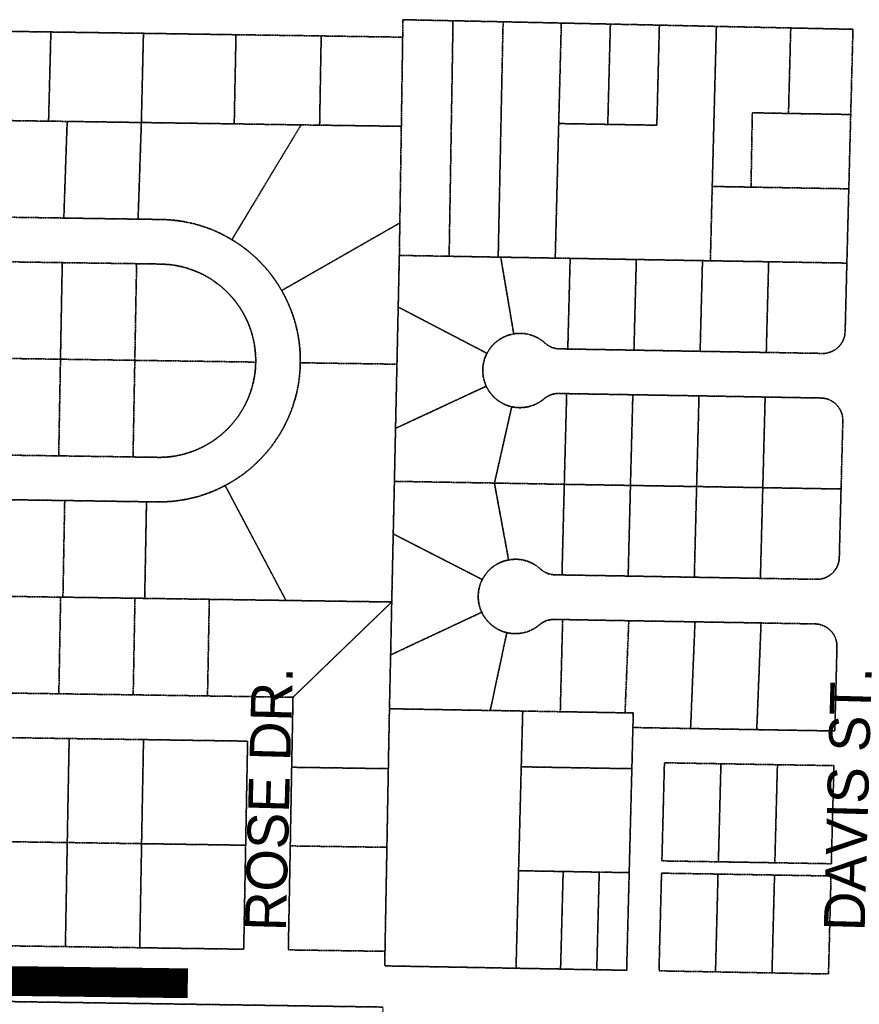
# Model space of a CAD drawing. Header units: feet. Extents: x 0 to 1411532, y 4 to 648360.
# Tile 29 of 69: x 1387050 to 1388180, y 443958 to 445283. Entities that reach past the tile are written whole.
import ezdxf
from ezdxf.enums import TextEntityAlignment as Align

# ---------------------------------------------------------------- set-up
doc = ezdxf.new("R2010")
doc.units = ezdxf.units.FT
doc.header["$MEASUREMENT"] = 0
doc.linetypes.add('DASHED2', pattern=[0.375, 0.25, -0.125])
doc.layers.add('MOT-PHASE 2', color=5, linetype='Continuous')
doc.layers.add('vanwert_121013_d_joined', color=247, linetype='DASHED2')
doc.styles.add('Slanted-Normal', font='font31.shx', dxfattribs={"height": 0.14})

msp = doc.modelspace()

# ---------------------------------------------------------------- linework, layer by layer
at = {"layer": 'MOT-PHASE 2', "color": 2, "const_width": 40}
msp.add_lwpolyline([(1384904, 444016.5), (1387276.3, 443986.3)], dxfattribs=at)
at = {"layer": 'vanwert_121013_d_joined'}
for points in [[(1387002.8, 444377.2), (1387102.8, 444375.7), (1387202.8, 444374.3), (1387302.8, 444372.8), (1387417.8, 444371.1), (1387416, 444276.9), (1387414.1, 444171.1), (1387411.5, 444031.2), (1387541.5, 444029.3), (1387541.2, 444009.7), (1387660.1, 444007.6), (1387717.8, 444006.5), (1387775.6, 444005.5), (1387777.7, 444005.4), (1387826.4, 444004.5), (1387833.3, 444004.4), (1387866.6, 444003.8), (1387870, 444135.2), (1387873.6, 444275), (1387875, 444330.3), (1387883, 444330.2), (1387952.6, 444329), (1388041.6, 444327.5), (1388146.6, 444325.7), (1388146.6, 444325.7), (1388149.5, 444439), (1388149.5, 444440), (1388149.5, 444441), (1388149.4, 444442), (1388149.3, 444443.1), (1388149.2, 444444.1), (1388149, 444445.1), (1388148.8, 444446.1), (1388148.6, 444447.1), (1388148.3, 444448.1), (1388148, 444449.1), (1388147.7, 444450.1), (1388147.3, 444451), (1388146.9, 444452), (1388146.4, 444452.9), (1388146, 444453.8), (1388145.5, 444454.7), (1388145, 444455.6), (1388144.4, 444456.5), (1388143.8, 444457.3), (1388143.2, 444458.2), (1388142.5, 444459), (1388141.9, 444459.7), (1388141.2, 444460.5), (1388140.4, 444461.2), (1388139.7, 444461.9), (1388138.9, 444462.6), (1388138.1, 444463.3), (1388137.3, 444463.9), (1388136.5, 444464.5), (1388135.6, 444465), (1388134.7, 444465.6), (1388133.8, 444466.1), (1388132.9, 444466.6), (1388132, 444467), (1388131, 444467.4), (1388130.1, 444467.8), (1388129.1, 444468.2), (1388128.1, 444468.5), (1388127.1, 444468.7), (1388126.1, 444469), (1388125.1, 444469.2), (1388124.1, 444469.4), (1388123.1, 444469.5), (1388122.1, 444469.6), (1388121, 444469.7), (1388120, 444469.7), (1388047.4, 444471), (1387958.5, 444472.5), (1387869.5, 444474), (1387780.5, 444475.6), (1387769.3, 444475.8), (1387768.3, 444475.8), (1387767.2, 444475.7), (1387766.2, 444475.6), (1387765.2, 444475.5), (1387764.2, 444475.4), (1387763.1, 444475.2), (1387762.1, 444475), (1387761.1, 444474.8), (1387760.1, 444474.5), (1387759.2, 444474.2), (1387758.2, 444473.8), (1387757.2, 444473.4), (1387756.3, 444473), (1387755.3, 444472.6), (1387754.4, 444472.1), (1387753.5, 444471.6), (1387752.7, 444471), (1387751.8, 444470.5), (1387751, 444469.9), (1387750.1, 444469.3), (1387749.3, 444468.6), (1387748, 444467.5), (1387746.6, 444466.4), (1387745.2, 444465.4), (1387743.8, 444464.5), (1387742.3, 444463.6), (1387740.8, 444462.7), (1387739.2, 444461.9), (1387737.7, 444461.2), (1387736.1, 444460.5), (1387734.4, 444459.8), (1387732.8, 444459.2), (1387731.1, 444458.7), (1387729.5, 444458.3), (1387727.8, 444457.9), (1387726.1, 444457.5), (1387724.4, 444457.2), (1387722.7, 444457), (1387720.9, 444456.8), (1387719.2, 444456.7), (1387717.5, 444456.7), (1387715.7, 444456.7), (1387714, 444456.7), (1387712.2, 444456.9), (1387710.5, 444457.1), (1387708.8, 444457.3), (1387707.1, 444457.6), (1387705.4, 444458), (1387703.7, 444458.4), (1387702.1, 444458.9), (1387700.4, 444459.5), (1387698.8, 444460.1), (1387697.2, 444460.7), (1387695.6, 444461.4), (1387694.1, 444462.2), (1387692.5, 444463), (1387691, 444463.9), (1387689.6, 444464.8), (1387688.1, 444465.8), (1387686.7, 444466.8), (1387685.4, 444467.9), (1387684.1, 444469), (1387682.8, 444470.1), (1387681.5, 444471.3), (1387680.3, 444472.6), (1387679.2, 444473.9), (1387678.1, 444475.2), (1387677, 444476.6), (1387676, 444478), (1387675, 444479.4), (1387674.1, 444480.9), (1387673.2, 444482.4), (1387672.4, 444483.9), (1387671.6, 444485.4), (1387671, 444487), (1387670.3, 444488.5), (1387669.7, 444490.1), (1387669.7, 444490.2), (1387669.2, 444491.7), (1387668.8, 444493.1), (1387668.7, 444493.3), (1387668.3, 444495), (1387667.9, 444496.6), (1387667.6, 444498.3), (1387667.4, 444499.9), (1387667.2, 444501.6), (1387667, 444503.3), (1387666.9, 444505), (1387666.9, 444506.7), (1387666.9, 444508.4), (1387667, 444510.1), (1387667.2, 444511.7), (1387667.4, 444513.4), (1387667.6, 444515.1), (1387667.9, 444516.7), (1387668.3, 444518.4), (1387668.7, 444520), (1387669.2, 444521.6), (1387669.7, 444523.2), (1387670.3, 444524.8), (1387671, 444526.4), (1387671.7, 444527.9), (1387672.4, 444529.4), (1387673.2, 444530.9), (1387674.1, 444532.4), (1387674.9, 444533.8), (1387675.9, 444535.2), (1387676.9, 444536.6), (1387677.9, 444538), (1387679, 444539.3), (1387680.1, 444540.5), (1387681.3, 444541.8), (1387682.5, 444542.9), (1387683.8, 444544.1), (1387685, 444545.2), (1387686.4, 444546.2), (1387687.7, 444547.3), (1387689.1, 444548.2), (1387690.5, 444549.1), (1387692, 444550), (1387693.5, 444550.8), (1387695, 444551.6), (1387696.5, 444552.3), (1387698.1, 444553), (1387699.7, 444553.6), (1387701.3, 444554.1), (1387702.9, 444554.6), (1387704.5, 444555.1), (1387706.2, 444555.5), (1387707.8, 444555.8), (1387709.5, 444556.1), (1387711.2, 444556.3), (1387712.9, 444556.5), (1387714.6, 444556.6), (1387716.3, 444556.7), (1387718, 444556.6), (1387719.7, 444556.6), (1387721.4, 444556.5), (1387723.1, 444556.3), (1387724.8, 444556), (1387726.5, 444555.7), (1387728.2, 444555.4), (1387729.8, 444555), (1387731.5, 444554.5), (1387733.1, 444554), (1387734.7, 444553.4), (1387736.3, 444552.7), (1387737.9, 444552.1), (1387739.4, 444551.3), (1387740.9, 444550.5), (1387742.4, 444549.7), (1387743.9, 444548.8), (1387745.3, 444547.8), (1387746.7, 444546.8), (1387748, 444545.8), (1387749.3, 444544.7), (1387750.6, 444543.6), (1387751.4, 444542.9), (1387752.2, 444542.2), (1387753, 444541.6), (1387753.9, 444541), (1387754.7, 444540.4), (1387755.6, 444539.9), (1387756.5, 444539.4), (1387757.4, 444538.9), (1387758.3, 444538.5), (1387759.3, 444538.1), (1387759.9, 444537.8), (1387760.2, 444537.7), (1387760.5, 444537.6), (1387761.2, 444537.3), (1387762.2, 444537), (1387763.2, 444536.7), (1387764.2, 444536.5), (1387765.2, 444536.3), (1387766.2, 444536.1), (1387767.2, 444536), (1387768.3, 444535.9), (1387769.3, 444535.8), (1387770.3, 444535.7), (1387779.6, 444535.6), (1387868.6, 444534.1), (1387957.6, 444532.5), (1388046.5, 444531), (1388122.1, 444529.7), (1388123.1, 444529.7), (1388124.2, 444529.7), (1388125.2, 444529.8), (1388126.2, 444529.9), (1388127.3, 444530.1), (1388128.3, 444530.2), (1388129.3, 444530.5), (1388130.3, 444530.7), (1388131.3, 444531), (1388132.3, 444531.3), (1388133.3, 444531.7), (1388134.3, 444532.1), (1388135.2, 444532.5), (1388136.2, 444532.9), (1388137.1, 444533.4), (1388138, 444533.9), (1388138.9, 444534.5), (1388139.7, 444535.1), (1388140.6, 444535.7), (1388141.4, 444536.3), (1388142.2, 444537), (1388143, 444537.7), (1388143.7, 444538.4), (1388144.5, 444539.1), (1388145.2, 444539.9), (1388145.8, 444540.7), (1388146.5, 444541.5), (1388147.1, 444542.4), (1388147.7, 444543.2), (1388148.2, 444544.1), (1388148.8, 444545), (1388149.3, 444545.9), (1388149.7, 444546.9), (1388150.1, 444547.8), (1388150.5, 444548.8), (1388150.9, 444549.7), (1388151.2, 444550.7), (1388151.5, 444551.7), (1388151.8, 444552.7), (1388152, 444553.8), (1388152.2, 444554.8), (1388152.3, 444555.8), (1388152.5, 444556.8), (1388152.5, 444557.9), (1388152.6, 444558.9), (1388155, 444651.2), (1388157.4, 444742.9), (1388157.4, 444743.9), (1388157.3, 444744.9), (1388157.3, 444746), (1388157.2, 444747), (1388157, 444748), (1388156.9, 444749), (1388156.7, 444750), (1388156.4, 444751), (1388156.2, 444752), (1388155.9, 444753), (1388155.5, 444754), (1388155.2, 444754.9), (1388154.7, 444755.9), (1388154.3, 444756.8), (1388153.8, 444757.7), (1388153.3, 444758.6), (1388152.8, 444759.5), (1388152.3, 444760.4), (1388151.7, 444761.2), (1388151, 444762.1), (1388150.4, 444762.9), (1388149.7, 444763.6), (1388149, 444764.4), (1388148.3, 444765.1), (1388147.6, 444765.8), (1388146.8, 444766.5), (1388146, 444767.2), (1388145.2, 444767.8), (1388144.3, 444768.4), (1388143.5, 444769), (1388142.6, 444769.5), (1388141.7, 444770), (1388140.8, 444770.5), (1388139.8, 444770.9), (1388138.9, 444771.3), (1388137.9, 444771.7), (1388137, 444772.1), (1388136, 444772.4), (1388135, 444772.7), (1388134, 444772.9), (1388133, 444773.1), (1388132, 444773.3), (1388131, 444773.4), (1388129.9, 444773.5), (1388128.9, 444773.6), (1388127.9, 444773.6), (1388052.9, 444774.9), (1387963.9, 444776.5), (1387874.9, 444778), (1387785.9, 444779.5), (1387775.4, 444779.7), (1387774.4, 444779.7), (1387773.4, 444779.7), (1387772.3, 444779.6), (1387771.3, 444779.5), (1387770.3, 444779.3), (1387769.3, 444779.2), (1387768.3, 444778.9), (1387767.3, 444778.7), (1387766.3, 444778.4), (1387765.3, 444778.1), (1387764.3, 444777.8), (1387763.3, 444777.4), (1387762.4, 444777), (1387761.5, 444776.5), (1387760.6, 444776), (1387759.7, 444775.5), (1387758.8, 444775), (1387757.9, 444774.4), (1387757.1, 444773.8), (1387756.3, 444773.2), (1387755.5, 444772.5), (1387754.1, 444771.4), (1387752.8, 444770.4), (1387751.4, 444769.4), (1387749.9, 444768.4), (1387748.5, 444767.5), (1387747, 444766.7), (1387745.4, 444765.9), (1387743.9, 444765.2), (1387742.3, 444764.5), (1387740.7, 444763.8), (1387739.1, 444763.3), (1387737.5, 444762.7), (1387737.3, 444762.7), (1387735.8, 444762.3), (1387734.1, 444761.8), (1387732.5, 444761.5), (1387730.8, 444761.2), (1387729.1, 444761), (1387727.4, 444760.8), (1387725.6, 444760.7), (1387723.9, 444760.6), (1387722.2, 444760.6), (1387720.5, 444760.7), (1387718.8, 444760.8), (1387717.1, 444761), (1387715.4, 444761.2), (1387713.7, 444761.5), (1387712, 444761.8), (1387710.3, 444762.2), (1387708.7, 444762.7), (1387707.1, 444763.2), (1387705.5, 444763.8), (1387703.9, 444764.4), (1387702.4, 444765.1), (1387700.9, 444765.8), (1387699.4, 444766.6), (1387697.9, 444767.4), (1387696.4, 444768.3), (1387695, 444769.2), (1387693.6, 444770.2), (1387692.3, 444771.2), (1387691, 444772.2), (1387689.7, 444773.3), (1387688.4, 444774.5), (1387687.2, 444775.7), (1387686.1, 444776.9), (1387685, 444778.2), (1387683.9, 444779.5), (1387682.9, 444780.8), (1387681.9, 444782.2), (1387680.9, 444783.6), (1387680.1, 444785), (1387679.2, 444786.5), (1387678.4, 444788), (1387677.7, 444789.5), (1387677, 444791.1), (1387676.4, 444792.6), (1387675.8, 444794.2), (1387675.3, 444795.8), (1387674.8, 444797.5), (1387674.4, 444799.1), (1387674, 444800.8), (1387673.7, 444802.4), (1387673.5, 444804.1), (1387673.3, 444805.8), (1387673.1, 444807.5), (1387673.1, 444809.2), (1387673, 444810.9), (1387673.1, 444812.6), (1387673.2, 444814.3), (1387673.3, 444816), (1387673.5, 444817.7), (1387673.8, 444819.3), (1387674.1, 444821), (1387674.5, 444822.6), (1387674.9, 444824.3), (1387675.4, 444825.9), (1387676, 444827.5), (1387676.6, 444829.1), (1387677.2, 444830.7), (1387677.9, 444832.2), (1387678.7, 444833.7), (1387679.5, 444835.2), (1387680.4, 444836.7), (1387681.3, 444838.1), (1387682.3, 444839.5), (1387683.3, 444840.9), (1387684.3, 444842.3), (1387685.4, 444843.6), (1387686.6, 444844.8), (1387687.8, 444846), (1387689, 444847.2), (1387690.3, 444848.4), (1387691.6, 444849.5), (1387692.9, 444850.5), (1387694.3, 444851.5), (1387695.7, 444852.5), (1387697.2, 444853.4), (1387698.7, 444854.2), (1387700.2, 444855.1), (1387701.7, 444855.8), (1387703.2, 444856.5), (1387704.8, 444857.2), (1387706.4, 444857.8), (1387708, 444858.3), (1387709.7, 444858.8), (1387711.3, 444859.2), (1387713, 444859.6), (1387714.7, 444859.9), (1387716.4, 444860.2), (1387718.1, 444860.4), (1387719.9, 444860.5), (1387721.6, 444860.6), (1387723.4, 444860.6), (1387725.1, 444860.6), (1387726.9, 444860.5), (1387728.6, 444860.3), (1387730.3, 444860.1), (1387732, 444859.8), (1387733.8, 444859.4), (1387735.5, 444859), (1387737.1, 444858.6), (1387738.8, 444858), (1387740.5, 444857.5), (1387742.1, 444856.8), (1387743.7, 444856.1), (1387745.3, 444855.4), (1387746.8, 444854.6), (1387748.3, 444853.7), (1387749.8, 444852.8), (1387751.3, 444851.9), (1387752.7, 444850.8), (1387754.1, 444849.8), (1387755.4, 444848.7), (1387756.7, 444847.5), (1387757.5, 444846.8), (1387758.3, 444846.2), (1387759.1, 444845.6), (1387760, 444845), (1387760.8, 444844.4), (1387761.7, 444843.8), (1387762.6, 444843.3), (1387763.5, 444842.9), (1387764.5, 444842.4), (1387765.4, 444842), (1387766.4, 444841.6), (1387767.3, 444841.3), (1387768.3, 444841), (1387769.3, 444840.7), (1387770.3, 444840.4), (1387771.3, 444840.2), (1387772.3, 444840), (1387773.4, 444839.9), (1387774.4, 444839.8), (1387775.4, 444839.7), (1387776.5, 444839.7), (1387787.4, 444839.5), (1387876.4, 444838), (1387965.4, 444836.4), (1388054.4, 444834.9), (1388130, 444833.6), (1388131, 444833.6), (1388132, 444833.7), (1388133.1, 444833.7), (1388134.1, 444833.8), (1388135.1, 444834), (1388136.2, 444834.2), (1388137.2, 444834.4), (1388138.2, 444834.6), (1388139.2, 444834.9), (1388140.2, 444835.2), (1388141.2, 444835.6), (1388142.1, 444836), (1388143.1, 444836.4), (1388144, 444836.8), (1388144.9, 444837.3), (1388145.8, 444837.9), (1388146.7, 444838.4), (1388147.6, 444839), (1388148.4, 444839.6), (1388149.3, 444840.2), (1388150.1, 444840.9), (1388150.8, 444841.6), (1388151.6, 444842.3), (1388152.3, 444843.1), (1388153, 444843.8), (1388153.7, 444844.6), (1388154.3, 444845.4), (1388155, 444846.3), (1388155.5, 444847.1), (1388156.1, 444848), (1388156.6, 444848.9), (1388157.1, 444849.8), (1388157.6, 444850.8), (1388158, 444851.7), (1388158.4, 444852.7), (1388158.8, 444853.7), (1388159.1, 444854.6), (1388159.4, 444855.6), (1388159.6, 444856.7), (1388159.9, 444857.7), (1388160.1, 444858.7), (1388160.2, 444859.7), (1388160.3, 444860.8), (1388160.4, 444861.8), (1388160.5, 444862.8), (1388162.8, 444955.1), (1388165.4, 445055), (1388168, 445155), (1388171, 445269.6), (1388087.3, 445271.4), (1387987.3, 445273.5), (1387910.6, 445275.2), (1387844.7, 445276.6), (1387778.7, 445278), (1387700.4, 445279.7), (1387633, 445281.1), (1387565.6, 445282.5), (1387565.3, 445259), (1387465.7, 445260.5), (1387455.7, 445260.7), (1387341.1, 445262.3), (1387216.6, 445264.2), (1387092.1, 445266), (1386967.6, 445267.8)], [(1387009.5, 445017.2), (1387109.5, 445015.7), (1387209.4, 445014.2), (1387240.5, 445013.8), (1387246.7, 445013.6), (1387253, 445013.2), (1387259.2, 445012.6), (1387265.4, 445011.8), (1387271.6, 445010.8), (1387277.7, 445009.5), (1387283.8, 445008.1), (1387289.9, 445006.5), (1387295.8, 445004.7), (1387301.8, 445002.7), (1387307.6, 445000.5), (1387313.4, 444998.1), (1387319.1, 444995.5), (1387324.7, 444992.7), (1387330.2, 444989.7), (1387335.6, 444986.6), (1387341.1, 444983.2), (1387346.5, 444979.6), (1387351.7, 444975.8), (1387356.8, 444971.8), (1387361.7, 444967.7), (1387366.6, 444963.4), (1387371.2, 444959), (1387375.7, 444954.3), (1387380.1, 444949.6), (1387384.3, 444944.7), (1387388.3, 444939.6), (1387392.1, 444934.4), (1387395.8, 444929.1), (1387399.3, 444923.7), (1387402.6, 444918.2), (1387405.6, 444912.6), (1387408.5, 444906.9), (1387411.2, 444901.2), (1387413.7, 444895.4), (1387416, 444889.4), (1387418.1, 444883.4), (1387420, 444877.4), (1387421.6, 444871.3), (1387423.1, 444865.1), (1387424.4, 444858.9), (1387425.5, 444852.6), (1387426.3, 444846.3), (1387427, 444840), (1387427.4, 444833.7), (1387427.6, 444827.4), (1387427.6, 444821), (1387427.4, 444814.4), (1387427, 444807.7), (1387426.3, 444801.1), (1387425.4, 444794.5), (1387424.2, 444787.9), (1387422.9, 444781.4), (1387421.3, 444774.9), (1387419.4, 444768.5), (1387417.4, 444762.2), (1387415.1, 444755.9), (1387412.6, 444749.7), (1387409.9, 444743.7), (1387407, 444737.7), (1387403.9, 444731.8), (1387400.6, 444726), (1387397.1, 444720.5), (1387393.5, 444715.2), (1387389.8, 444709.9), (1387385.8, 444704.8), (1387381.7, 444699.9), (1387377.4, 444695.1), (1387372.9, 444690.4), (1387368.3, 444685.9), (1387363.6, 444681.5), (1387358.7, 444677.3), (1387353.6, 444673.3), (1387348.4, 444669.4), (1387343.1, 444665.8), (1387337.7, 444662.3), (1387332.1, 444659), (1387326.5, 444655.9), (1387320.8, 444653), (1387315.1, 444650.3), (1387309.2, 444647.8), (1387303.3, 444645.5), (1387297.3, 444643.4), (1387291.3, 444641.5), (1387285.2, 444639.8), (1387279, 444638.4), (1387272.8, 444637.1), (1387266.5, 444636), (1387260.2, 444635.2), (1387253.9, 444634.5), (1387247.6, 444634.1), (1387241.2, 444633.8), (1387234.9, 444633.8), (1387220.7, 444634), (1387110.7, 444635.7), (1387000.7, 444637.3)], [(1387002.6, 444697.2), (1387102.6, 444695.8), (1387202.6, 444694.3), (1387235.8, 444693.8), (1387240.3, 444693.8), (1387244.8, 444694), (1387249.4, 444694.3), (1387253.9, 444694.8), (1387258.4, 444695.5), (1387262.8, 444696.3), (1387267.3, 444697.2), (1387271.7, 444698.3), (1387276, 444699.6), (1387280.3, 444701), (1387284.6, 444702.6), (1387288.8, 444704.3), (1387292.9, 444706.1), (1387297, 444708.1), (1387301, 444710.3), (1387304.9, 444712.6), (1387308.8, 444715), (1387312.5, 444717.5), (1387316.2, 444720.2), (1387319.8, 444723), (1387323.2, 444725.9), (1387326.6, 444729), (1387329.8, 444732.1), (1387333, 444735.4), (1387336, 444738.8), (1387338.9, 444742.3), (1387341.7, 444745.9), (1387344.4, 444749.5), (1387346.9, 444753.3), (1387349.3, 444757.2), (1387351.5, 444761.1), (1387353.7, 444765.1), (1387355.6, 444769.2), (1387357.5, 444773.3), (1387359.2, 444777.6), (1387360.7, 444781.8), (1387362.1, 444786.1), (1387363.3, 444790.5), (1387364.4, 444794.9), (1387365.3, 444799.4), (1387366.1, 444803.8), (1387366.7, 444808.3), (1387367.2, 444812.8), (1387367.5, 444817.4), (1387367.6, 444821.9), (1387367.6, 444826.4), (1387367.5, 444831), (1387367.1, 444835.5), (1387366.6, 444840), (1387366, 444844.5), (1387365.2, 444849), (1387364.2, 444853.4), (1387363.1, 444857.8), (1387361.9, 444862.2), (1387360.5, 444866.5), (1387358.9, 444870.7), (1387357.2, 444874.9), (1387355.3, 444879.1), (1387353.3, 444883.1), (1387351.2, 444887.1), (1387348.9, 444891.1), (1387346.5, 444894.9), (1387343.9, 444898.7), (1387341.3, 444902.3), (1387338.5, 444905.9), (1387335.5, 444909.4), (1387332.5, 444912.7), (1387329.3, 444916), (1387326.1, 444919.1), (1387322.7, 444922.2), (1387319.2, 444925.1), (1387315.6, 444927.8), (1387311.9, 444930.5), (1387308.2, 444933), (1387304.3, 444935.4), (1387300.4, 444937.7), (1387296.4, 444939.8), (1387292.3, 444941.8), (1387288.1, 444943.6), (1387283.9, 444945.3), (1387279.6, 444946.8), (1387275.3, 444948.2), (1387271, 444949.5), (1387266.6, 444950.6), (1387262.1, 444951.5), (1387257.6, 444952.3), (1387253.1, 444952.9), (1387248.6, 444953.3), (1387244.1, 444953.6), (1387239.6, 444953.8), (1387207.4, 444954.3), (1387107.4, 444955.7), (1387007.4, 444957.2)], [(1387011.6, 444037), (1387111.6, 444035.6), (1387211.6, 444034.1), (1387351.5, 444032.1), (1387354.1, 444172), (1387356.7, 444312), (1387216.7, 444314.1), (1387116.7, 444315.5), (1387016.7, 444317)], [(1384903.5, 443993), (1387538.4, 443954.3), (1387538.4, 443949.8), (1387537.2, 443829.5), (1387536.7, 443779.5), (1387536.2, 443729.5), (1387536.2, 443729.5), (1387524.5, 443174), (1387523.3, 443124.5), (1387520.9, 443013.5), (1387517.4, 442849.4), (1387516.3, 442799.9), (1387509.9, 442358.5)], [(1387538.4, 443954.3), (1384903.5, 443993)]]:
    msp.add_lwpolyline(points, dxfattribs=at)
for points in [[(1387627.8, 444964.3), (1387560.8, 444965.4), (1387561.5, 445009.1), (1387563.5, 445139.1), (1387564.6, 445212.5), (1387565.3, 445259), (1387565.6, 445282.5), (1387633, 445281.1), (1387631.9, 445211.3), (1387627.8, 444964.3)], [(1387627.8, 444964.3), (1387631.9, 445211.3), (1387633, 445281.1), (1387700.4, 445279.7), (1387698.9, 445210.1), (1387693.8, 444963.1), (1387627.8, 444964.3)], [(1387778.7, 445278), (1387776.9, 445208.8), (1387775.2, 445142.8), (1387770.5, 444961.8), (1387697.2, 444963.1), (1387693.8, 444963.1), (1387698.9, 445210.1), (1387700.4, 445279.7), (1387778.7, 445278)], [(1387778.7, 445278), (1387844.7, 445276.6), (1387841.2, 445141.7), (1387775.2, 445142.8), (1387776.9, 445208.8), (1387778.7, 445278)], [(1386967.6, 445267.8), (1387092.1, 445266), (1387089, 445146), (1387014.1, 445147.1), (1386964.1, 445147.9), (1386967.6, 445267.8)], [(1387092.1, 445266), (1387216.6, 445264.2), (1387213.8, 445144.2), (1387114, 445145.7), (1387089, 445146), (1387092.1, 445266)], [(1387216.6, 445264.2), (1387341.1, 445262.3), (1387338.7, 445142.4), (1387213.8, 445144.2), (1387216.6, 445264.2)], [(1387775.2, 445142.8), (1387841.2, 445141.7), (1387907.2, 445140.6), (1387910.6, 445275.2), (1387987.3, 445273.5), (1387981.7, 445058.2), (1387979.2, 444958.2), (1387968.6, 444958.4), (1387879.6, 444959.9), (1387790.6, 444961.5), (1387770.5, 444961.8), (1387775.2, 445142.8)], [(1387844.7, 445276.6), (1387910.6, 445275.2), (1387907.2, 445140.6), (1387841.2, 445141.7), (1387844.7, 445276.6)], [(1388084.3, 445156.4), (1388035.6, 445157.3), (1388033.9, 445057.3), (1387981.7, 445058.2), (1387987.3, 445273.5), (1388087.3, 445271.4), (1388084.3, 445156.4)], [(1388087.3, 445271.4), (1388171, 445269.6), (1388168, 445155), (1388084.3, 445156.4), (1388087.3, 445271.4)], [(1387341.1, 445262.3), (1387455.7, 445260.7), (1387453.6, 445140.7), (1387428.6, 445141), (1387338.7, 445142.4), (1387341.1, 445262.3)], [(1387455.7, 445260.7), (1387465.7, 445260.5), (1387565.3, 445259), (1387564.6, 445212.5), (1387563.5, 445139.1), (1387463.6, 445140.5), (1387453.6, 445140.7), (1387455.7, 445260.7)], [(1387114, 445145.7), (1387109.5, 445015.7), (1387009.5, 445017.2), (1387014.1, 445147.1), (1387089, 445146), (1387114, 445145.7)], [(1387114, 445145.7), (1387213.8, 445144.2), (1387209.4, 445014.2), (1387109.5, 445015.7), (1387114, 445145.7)], [(1388033.9, 445057.3), (1388035.6, 445157.3), (1388084.3, 445156.4), (1388168, 445155), (1388165.4, 445055), (1388033.9, 445057.3)], [(1387428.6, 445141), (1387335.6, 444986.6), (1387330.2, 444989.7), (1387324.7, 444992.7), (1387319.1, 444995.5), (1387313.4, 444998.1), (1387307.6, 445000.5), (1387301.8, 445002.7), (1387295.8, 445004.7), (1387289.9, 445006.5), (1387283.8, 445008.1), (1387277.7, 445009.5), (1387271.6, 445010.8), (1387265.4, 445011.8), (1387259.2, 445012.6), (1387253, 445013.2), (1387246.7, 445013.6), (1387240.5, 445013.8), (1387209.4, 445014.2), (1387213.8, 445144.2), (1387338.7, 445142.4), (1387428.6, 445141)], [(1387561.5, 445009.1), (1387402.6, 444918.2), (1387399.3, 444923.7), (1387395.8, 444929.1), (1387392.1, 444934.4), (1387388.3, 444939.6), (1387384.3, 444944.7), (1387380.1, 444949.6), (1387375.7, 444954.3), (1387371.2, 444959), (1387366.6, 444963.4), (1387361.7, 444967.7), (1387356.8, 444971.8), (1387351.7, 444975.8), (1387346.5, 444979.6), (1387341.1, 444983.2), (1387335.6, 444986.6), (1387428.6, 445141), (1387453.6, 445140.7), (1387463.6, 445140.5), (1387563.5, 445139.1), (1387561.5, 445009.1)], [(1387981.7, 445058.2), (1388033.9, 445057.3), (1388165.4, 445055), (1388162.8, 444955.1), (1388057.6, 444956.9), (1387979.2, 444958.2), (1387981.7, 445058.2)], [(1387561.5, 445009.1), (1387560.8, 444965.4), (1387559.3, 444896), (1387557.6, 444819.1), (1387427.6, 444821), (1387427.6, 444827.4), (1387427.4, 444833.7), (1387427, 444840), (1387426.3, 444846.3), (1387425.5, 444852.6), (1387424.4, 444858.9), (1387423.1, 444865.1), (1387421.6, 444871.3), (1387420, 444877.4), (1387418.1, 444883.4), (1387416, 444889.4), (1387413.7, 444895.4), (1387411.2, 444901.2), (1387408.5, 444906.9), (1387405.6, 444912.6), (1387402.6, 444918.2), (1387561.5, 445009.1)], [(1387678.7, 444833.7), (1387559.3, 444896), (1387560.8, 444965.4), (1387627.8, 444964.3), (1387693.8, 444963.1), (1387697.2, 444963.1), (1387714.7, 444859.9), (1387713, 444859.6), (1387711.3, 444859.2), (1387709.7, 444858.8), (1387708, 444858.3), (1387706.4, 444857.8), (1387704.8, 444857.2), (1387703.2, 444856.5), (1387701.7, 444855.8), (1387700.2, 444855.1), (1387698.7, 444854.2), (1387697.2, 444853.4), (1387695.7, 444852.5), (1387694.3, 444851.5), (1387692.9, 444850.5), (1387691.6, 444849.5), (1387690.3, 444848.4), (1387689, 444847.2), (1387687.8, 444846), (1387686.6, 444844.8), (1387685.4, 444843.6), (1387684.3, 444842.3), (1387683.3, 444840.9), (1387682.3, 444839.5), (1387681.3, 444838.1), (1387680.4, 444836.7), (1387679.5, 444835.2), (1387678.7, 444833.7)], [(1387787.4, 444839.5), (1387776.5, 444839.7), (1387775.4, 444839.7), (1387774.4, 444839.8), (1387773.4, 444839.9), (1387772.3, 444840), (1387771.3, 444840.2), (1387770.3, 444840.4), (1387769.3, 444840.7), (1387768.3, 444841), (1387767.3, 444841.3), (1387766.4, 444841.6), (1387765.4, 444842), (1387764.5, 444842.4), (1387763.5, 444842.9), (1387762.6, 444843.3), (1387761.7, 444843.8), (1387760.8, 444844.4), (1387760, 444845), (1387759.1, 444845.6), (1387758.3, 444846.2), (1387757.5, 444846.8), (1387756.7, 444847.5), (1387755.4, 444848.7), (1387754.1, 444849.8), (1387752.7, 444850.8), (1387751.3, 444851.9), (1387749.8, 444852.8), (1387748.3, 444853.7), (1387746.8, 444854.6), (1387745.3, 444855.4), (1387743.7, 444856.1), (1387742.1, 444856.8), (1387740.5, 444857.5), (1387738.8, 444858), (1387737.1, 444858.6), (1387735.5, 444859), (1387733.8, 444859.4), (1387732, 444859.8), (1387730.3, 444860.1), (1387728.6, 444860.3), (1387726.9, 444860.5), (1387725.1, 444860.6), (1387723.4, 444860.6), (1387721.6, 444860.6), (1387719.9, 444860.5), (1387718.1, 444860.4), (1387716.4, 444860.2), (1387714.7, 444859.9), (1387697.2, 444963.1), (1387770.5, 444961.8), (1387790.6, 444961.5), (1387787.4, 444839.5)], [(1387787.4, 444839.5), (1387790.6, 444961.5), (1387879.6, 444959.9), (1387876.4, 444838), (1387787.4, 444839.5)], [(1387876.4, 444838), (1387879.6, 444959.9), (1387968.6, 444958.4), (1387965.4, 444836.4), (1387876.4, 444838)], [(1387005, 444827.2), (1387007.4, 444957.2), (1387107.4, 444955.7), (1387105, 444825.8), (1387005, 444827.2)], [(1387105, 444825.8), (1387107.4, 444955.7), (1387207.4, 444954.3), (1387205, 444824.3), (1387105, 444825.8)], [(1387205, 444824.3), (1387207.4, 444954.3), (1387239.6, 444953.8), (1387244.1, 444953.6), (1387248.6, 444953.3), (1387253.1, 444952.9), (1387257.6, 444952.3), (1387262.1, 444951.5), (1387266.6, 444950.6), (1387271, 444949.5), (1387275.3, 444948.2), (1387279.6, 444946.8), (1387283.9, 444945.3), (1387288.1, 444943.6), (1387292.3, 444941.8), (1387296.4, 444939.8), (1387300.4, 444937.7), (1387304.3, 444935.4), (1387308.2, 444933), (1387311.9, 444930.5), (1387315.6, 444927.8), (1387319.2, 444925.1), (1387322.7, 444922.2), (1387326.1, 444919.1), (1387329.3, 444916), (1387332.5, 444912.7), (1387335.5, 444909.4), (1387338.5, 444905.9), (1387341.3, 444902.3), (1387343.9, 444898.7), (1387346.5, 444894.9), (1387348.9, 444891.1), (1387351.2, 444887.1), (1387353.3, 444883.1), (1387355.3, 444879.1), (1387357.2, 444874.9), (1387358.9, 444870.7), (1387360.5, 444866.5), (1387361.9, 444862.2), (1387363.1, 444857.8), (1387364.2, 444853.4), (1387365.2, 444849), (1387366, 444844.5), (1387366.6, 444840), (1387367.1, 444835.5), (1387367.5, 444831), (1387367.6, 444826.4), (1387367.6, 444821.9), (1387205, 444824.3)], [(1387965.4, 444836.4), (1387968.6, 444958.4), (1387979.2, 444958.2), (1388057.6, 444956.9), (1388054.4, 444834.9), (1387965.4, 444836.4)], [(1388054.4, 444834.9), (1388057.6, 444956.9), (1388162.8, 444955.1), (1388160.5, 444862.8), (1388160.4, 444861.8), (1388160.3, 444860.8), (1388160.2, 444859.7), (1388160.1, 444858.7), (1388159.9, 444857.7), (1388159.6, 444856.7), (1388159.4, 444855.6), (1388159.1, 444854.6), (1388158.8, 444853.7), (1388158.4, 444852.7), (1388158, 444851.7), (1388157.6, 444850.8), (1388157.1, 444849.8), (1388156.6, 444848.9), (1388156.1, 444848), (1388155.5, 444847.1), (1388155, 444846.3), (1388154.3, 444845.4), (1388153.7, 444844.6), (1388153, 444843.8), (1388152.3, 444843.1), (1388151.6, 444842.3), (1388150.8, 444841.6), (1388150.1, 444840.9), (1388149.3, 444840.2), (1388148.4, 444839.6), (1388147.6, 444839), (1388146.7, 444838.4), (1388145.8, 444837.9), (1388144.9, 444837.3), (1388144, 444836.8), (1388143.1, 444836.4), (1388142.1, 444836), (1388141.2, 444835.6), (1388140.2, 444835.2), (1388139.2, 444834.9), (1388138.2, 444834.6), (1388137.2, 444834.4), (1388136.2, 444834.2), (1388135.1, 444834), (1388134.1, 444833.8), (1388133.1, 444833.7), (1388132, 444833.7), (1388131, 444833.6), (1388130, 444833.6), (1388054.4, 444834.9)], [(1387677.7, 444789.5), (1387555.7, 444732.8), (1387557.6, 444819.1), (1387559.3, 444896), (1387678.7, 444833.7), (1387677.9, 444832.2), (1387677.2, 444830.7), (1387676.6, 444829.1), (1387676, 444827.5), (1387675.4, 444825.9), (1387674.9, 444824.3), (1387674.5, 444822.6), (1387674.1, 444821), (1387673.8, 444819.3), (1387673.5, 444817.7), (1387673.3, 444816), (1387673.2, 444814.3), (1387673.1, 444812.6), (1387673, 444810.9), (1387673.1, 444809.2), (1387673.1, 444807.5), (1387673.3, 444805.8), (1387673.5, 444804.1), (1387673.7, 444802.4), (1387674, 444800.8), (1387674.4, 444799.1), (1387674.8, 444797.5), (1387675.3, 444795.8), (1387675.8, 444794.2), (1387676.4, 444792.6), (1387677, 444791.1), (1387677.7, 444789.5)], [(1387005, 444827.2), (1387105, 444825.8), (1387102.6, 444695.8), (1387002.6, 444697.2), (1387005, 444827.2)], [(1387105, 444825.8), (1387205, 444824.3), (1387202.6, 444694.3), (1387102.6, 444695.8), (1387105, 444825.8)], [(1387205, 444824.3), (1387367.6, 444821.9), (1387367.5, 444817.4), (1387367.2, 444812.8), (1387366.7, 444808.3), (1387366.1, 444803.8), (1387365.3, 444799.4), (1387364.4, 444794.9), (1387363.3, 444790.5), (1387362.1, 444786.1), (1387360.7, 444781.8), (1387359.2, 444777.6), (1387357.5, 444773.3), (1387355.6, 444769.2), (1387353.7, 444765.1), (1387351.5, 444761.1), (1387349.3, 444757.2), (1387346.9, 444753.3), (1387344.4, 444749.5), (1387341.7, 444745.9), (1387338.9, 444742.3), (1387336, 444738.8), (1387333, 444735.4), (1387329.8, 444732.1), (1387326.6, 444729), (1387323.2, 444725.9), (1387319.8, 444723), (1387316.2, 444720.2), (1387312.5, 444717.5), (1387308.8, 444715), (1387304.9, 444712.6), (1387301, 444710.3), (1387297, 444708.1), (1387292.9, 444706.1), (1387288.8, 444704.3), (1387284.6, 444702.6), (1387280.3, 444701), (1387276, 444699.6), (1387271.7, 444698.3), (1387267.3, 444697.2), (1387262.8, 444696.3), (1387258.4, 444695.5), (1387253.9, 444694.8), (1387249.4, 444694.3), (1387244.8, 444694), (1387240.3, 444693.8), (1387235.8, 444693.8), (1387202.6, 444694.3), (1387205, 444824.3)], [(1387427.6, 444821), (1387557.6, 444819.1), (1387555.7, 444732.8), (1387554.2, 444661.5), (1387553.6, 444634.1), (1387552.6, 444590.8), (1387550.6, 444499.2), (1387408.3, 444501.3), (1387326.5, 444655.9), (1387332.1, 444659), (1387337.7, 444662.3), (1387343.1, 444665.8), (1387348.4, 444669.4), (1387353.6, 444673.3), (1387358.7, 444677.3), (1387363.6, 444681.5), (1387368.3, 444685.9), (1387372.9, 444690.4), (1387377.4, 444695.1), (1387381.7, 444699.9), (1387385.8, 444704.8), (1387389.8, 444709.9), (1387393.5, 444715.2), (1387397.1, 444720.5), (1387400.6, 444726), (1387403.9, 444731.8), (1387407, 444737.7), (1387409.9, 444743.7), (1387412.6, 444749.7), (1387415.1, 444755.9), (1387417.4, 444762.2), (1387419.4, 444768.5), (1387421.3, 444774.9), (1387422.9, 444781.4), (1387424.2, 444787.9), (1387425.4, 444794.5), (1387426.3, 444801.1), (1387427, 444807.7), (1387427.4, 444814.4), (1387427.6, 444821)], [(1387712, 444761.8), (1387688.7, 444659.2), (1387554.2, 444661.5), (1387555.7, 444732.8), (1387677.7, 444789.5), (1387678.4, 444788), (1387679.2, 444786.5), (1387680.1, 444785), (1387680.9, 444783.6), (1387681.9, 444782.2), (1387682.9, 444780.8), (1387683.9, 444779.5), (1387685, 444778.2), (1387686.1, 444776.9), (1387687.2, 444775.7), (1387688.4, 444774.5), (1387689.7, 444773.3), (1387691, 444772.2), (1387692.3, 444771.2), (1387693.6, 444770.2), (1387695, 444769.2), (1387696.4, 444768.3), (1387697.9, 444767.4), (1387699.4, 444766.6), (1387700.9, 444765.8), (1387702.4, 444765.1), (1387703.9, 444764.4), (1387705.5, 444763.8), (1387707.1, 444763.2), (1387708.7, 444762.7), (1387710.3, 444762.2), (1387712, 444761.8)], [(1387775.4, 444779.7), (1387785.9, 444779.5), (1387782.7, 444657.5), (1387688.7, 444659.2), (1387712, 444761.8), (1387713.7, 444761.5), (1387715.4, 444761.2), (1387717.1, 444761), (1387718.8, 444760.8), (1387720.5, 444760.7), (1387722.2, 444760.6), (1387723.9, 444760.6), (1387725.6, 444760.7), (1387727.4, 444760.8), (1387729.1, 444761), (1387730.8, 444761.2), (1387732.5, 444761.5), (1387734.1, 444761.8), (1387735.8, 444762.3), (1387737.3, 444762.7), (1387737.5, 444762.7), (1387739.1, 444763.3), (1387740.7, 444763.8), (1387742.3, 444764.5), (1387743.9, 444765.2), (1387745.4, 444765.9), (1387747, 444766.7), (1387748.5, 444767.5), (1387749.9, 444768.4), (1387751.4, 444769.4), (1387752.8, 444770.4), (1387754.1, 444771.4), (1387755.5, 444772.5), (1387756.3, 444773.2), (1387757.1, 444773.8), (1387757.9, 444774.4), (1387758.8, 444775), (1387759.7, 444775.5), (1387760.6, 444776), (1387761.5, 444776.5), (1387762.4, 444777), (1387763.3, 444777.4), (1387764.3, 444777.8), (1387765.3, 444778.1), (1387766.3, 444778.4), (1387767.3, 444778.7), (1387768.3, 444778.9), (1387769.3, 444779.2), (1387770.3, 444779.3), (1387771.3, 444779.5), (1387772.3, 444779.6), (1387773.4, 444779.7), (1387774.4, 444779.7), (1387775.4, 444779.7)], [(1387785.9, 444779.5), (1387874.9, 444778), (1387871.7, 444656), (1387782.7, 444657.5), (1387785.9, 444779.5)], [(1387963.9, 444776.5), (1387960.7, 444654.5), (1387871.7, 444656), (1387874.9, 444778), (1387963.9, 444776.5)], [(1388052.9, 444774.9), (1388049.7, 444653), (1387960.7, 444654.5), (1387963.9, 444776.5), (1388052.9, 444774.9)], [(1388157.3, 444746), (1388157.3, 444744.9), (1388157.4, 444743.9), (1388157.4, 444742.9), (1388155, 444651.2), (1388049.7, 444653), (1388052.9, 444774.9), (1388127.9, 444773.6), (1388128.9, 444773.6), (1388129.9, 444773.5), (1388131, 444773.4), (1388132, 444773.3), (1388133, 444773.1), (1388134, 444772.9), (1388135, 444772.7), (1388136, 444772.4), (1388137, 444772.1), (1388137.9, 444771.7), (1388138.9, 444771.3), (1388139.8, 444770.9), (1388140.8, 444770.5), (1388141.7, 444770), (1388142.6, 444769.5), (1388143.5, 444769), (1388144.3, 444768.4), (1388145.2, 444767.8), (1388146, 444767.2), (1388146.8, 444766.5), (1388147.6, 444765.8), (1388148.3, 444765.1), (1388149, 444764.4), (1388149.7, 444763.6), (1388150.4, 444762.9), (1388151, 444762.1), (1388151.7, 444761.2), (1388152.3, 444760.4), (1388152.8, 444759.5), (1388153.3, 444758.6), (1388153.8, 444757.7), (1388154.3, 444756.8), (1388154.7, 444755.9), (1388155.2, 444754.9), (1388155.5, 444754), (1388155.9, 444753), (1388156.2, 444752), (1388156.4, 444751), (1388156.7, 444750), (1388156.9, 444749), (1388157, 444748), (1388157.2, 444747), (1388157.3, 444746)], [(1387326.5, 444655.9), (1387408.3, 444501.3), (1387305.2, 444502.8), (1387218.3, 444504.1), (1387220.7, 444634), (1387234.9, 444633.8), (1387241.2, 444633.8), (1387247.6, 444634.1), (1387253.9, 444634.5), (1387260.2, 444635.2), (1387266.5, 444636), (1387272.8, 444637.1), (1387279, 444638.4), (1387285.2, 444639.8), (1387291.3, 444641.5), (1387297.3, 444643.4), (1387303.3, 444645.5), (1387309.2, 444647.8), (1387315.1, 444650.3), (1387320.8, 444653), (1387326.5, 444655.9)], [(1387672.4, 444529.4), (1387552.6, 444590.8), (1387553.6, 444634.1), (1387554.2, 444661.5), (1387688.7, 444659.2), (1387707.8, 444555.8), (1387706.2, 444555.5), (1387704.5, 444555.1), (1387702.9, 444554.6), (1387701.3, 444554.1), (1387699.7, 444553.6), (1387698.1, 444553), (1387696.5, 444552.3), (1387695, 444551.6), (1387693.5, 444550.8), (1387692, 444550), (1387690.5, 444549.1), (1387689.1, 444548.2), (1387687.7, 444547.3), (1387686.4, 444546.2), (1387685, 444545.2), (1387683.8, 444544.1), (1387682.5, 444542.9), (1387681.3, 444541.8), (1387680.1, 444540.5), (1387679, 444539.3), (1387677.9, 444538), (1387676.9, 444536.6), (1387675.9, 444535.2), (1387674.9, 444533.8), (1387674.1, 444532.4), (1387673.2, 444530.9), (1387672.4, 444529.4)], [(1387770.3, 444535.7), (1387769.3, 444535.8), (1387768.3, 444535.9), (1387767.2, 444536), (1387766.2, 444536.1), (1387765.2, 444536.3), (1387764.2, 444536.5), (1387763.2, 444536.7), (1387762.2, 444537), (1387761.2, 444537.3), (1387760.5, 444537.6), (1387760.2, 444537.7), (1387759.9, 444537.8), (1387759.3, 444538.1), (1387758.3, 444538.5), (1387757.4, 444538.9), (1387756.5, 444539.4), (1387755.6, 444539.9), (1387754.7, 444540.4), (1387753.9, 444541), (1387753, 444541.6), (1387752.2, 444542.2), (1387751.4, 444542.9), (1387750.6, 444543.6), (1387749.3, 444544.7), (1387748, 444545.8), (1387746.7, 444546.8), (1387745.3, 444547.8), (1387743.9, 444548.8), (1387742.4, 444549.7), (1387740.9, 444550.5), (1387739.4, 444551.3), (1387737.9, 444552.1), (1387736.3, 444552.7), (1387734.7, 444553.4), (1387733.1, 444554), (1387731.5, 444554.5), (1387729.8, 444555), (1387728.2, 444555.4), (1387726.5, 444555.7), (1387724.8, 444556), (1387723.1, 444556.3), (1387721.4, 444556.5), (1387719.7, 444556.6), (1387718, 444556.6), (1387716.3, 444556.7), (1387714.6, 444556.6), (1387712.9, 444556.5), (1387711.2, 444556.3), (1387709.5, 444556.1), (1387707.8, 444555.8), (1387688.7, 444659.2), (1387782.7, 444657.5), (1387779.6, 444535.6), (1387770.3, 444535.7)], [(1387779.6, 444535.6), (1387782.7, 444657.5), (1387871.7, 444656), (1387868.6, 444534.1), (1387779.6, 444535.6)], [(1387868.6, 444534.1), (1387871.7, 444656), (1387960.7, 444654.5), (1387957.6, 444532.5), (1387868.6, 444534.1)], [(1387957.6, 444532.5), (1387960.7, 444654.5), (1388049.7, 444653), (1388046.5, 444531), (1387957.6, 444532.5)], [(1388122.1, 444529.7), (1388046.5, 444531), (1388049.7, 444653), (1388155, 444651.2), (1388152.6, 444558.9), (1388152.5, 444557.9), (1388152.5, 444556.8), (1388152.3, 444555.8), (1388152.2, 444554.8), (1388152, 444553.8), (1388151.8, 444552.7), (1388151.5, 444551.7), (1388151.2, 444550.7), (1388150.9, 444549.7), (1388150.5, 444548.8), (1388150.1, 444547.8), (1388149.7, 444546.9), (1388149.3, 444545.9), (1388148.8, 444545), (1388148.2, 444544.1), (1388147.7, 444543.2), (1388147.1, 444542.4), (1388146.5, 444541.5), (1388145.8, 444540.7), (1388145.2, 444539.9), (1388144.5, 444539.1), (1388143.7, 444538.4), (1388143, 444537.7), (1388142.2, 444537), (1388141.4, 444536.3), (1388140.6, 444535.7), (1388139.7, 444535.1), (1388138.9, 444534.5), (1388138, 444533.9), (1388137.1, 444533.4), (1388136.2, 444532.9), (1388135.2, 444532.5), (1388134.3, 444532.1), (1388133.3, 444531.7), (1388132.3, 444531.3), (1388131.3, 444531), (1388130.3, 444530.7), (1388129.3, 444530.5), (1388128.3, 444530.2), (1388127.3, 444530.1), (1388126.2, 444529.9), (1388125.2, 444529.8), (1388124.2, 444529.7), (1388123.1, 444529.7), (1388122.1, 444529.7)], [(1387000.7, 444637.3), (1387110.7, 444635.7), (1387108.3, 444505.7), (1387105.2, 444505.7), (1387005.2, 444507.2), (1386998.3, 444507.3), (1387000.7, 444637.3)], [(1387110.7, 444635.7), (1387220.7, 444634), (1387218.3, 444504.1), (1387205.2, 444504.3), (1387108.3, 444505.7), (1387110.7, 444635.7)], [(1387671.6, 444485.4), (1387549.1, 444428), (1387550.6, 444499.2), (1387552.6, 444590.8), (1387672.4, 444529.4), (1387671.7, 444527.9), (1387671, 444526.4), (1387670.3, 444524.8), (1387669.7, 444523.2), (1387669.2, 444521.6), (1387668.7, 444520), (1387668.3, 444518.4), (1387667.9, 444516.7), (1387667.6, 444515.1), (1387667.4, 444513.4), (1387667.2, 444511.7), (1387667, 444510.1), (1387666.9, 444508.4), (1387666.9, 444506.7), (1387666.9, 444505), (1387667, 444503.3), (1387667.2, 444501.6), (1387667.4, 444499.9), (1387667.6, 444498.3), (1387667.9, 444496.6), (1387668.3, 444495), (1387668.7, 444493.3), (1387668.8, 444493.1), (1387669.2, 444491.7), (1387669.7, 444490.2), (1387669.7, 444490.1), (1387670.3, 444488.5), (1387671, 444487), (1387671.6, 444485.4)], [(1387105.2, 444505.7), (1387102.8, 444375.7), (1387002.8, 444377.2), (1387005.2, 444507.2), (1387105.2, 444505.7)], [(1387108.3, 444505.7), (1387205.2, 444504.3), (1387202.8, 444374.3), (1387102.8, 444375.7), (1387105.2, 444505.7), (1387108.3, 444505.7)], [(1387218.3, 444504.1), (1387305.2, 444502.8), (1387302.8, 444372.8), (1387202.8, 444374.3), (1387205.2, 444504.3), (1387218.3, 444504.1)], [(1387408.3, 444501.3), (1387550.6, 444499.2), (1387417.8, 444371.1), (1387302.8, 444372.8), (1387305.2, 444502.8), (1387408.3, 444501.3)], [(1387549.1, 444428), (1387547.5, 444355.6), (1387546, 444275), (1387545.3, 444275), (1387416, 444276.9), (1387417.8, 444371.1), (1387550.6, 444499.2), (1387549.1, 444428)], [(1387671.6, 444485.4), (1387672.4, 444483.9), (1387673.2, 444482.4), (1387674.1, 444480.9), (1387675, 444479.4), (1387676, 444478), (1387677, 444476.6), (1387678.1, 444475.2), (1387679.2, 444473.9), (1387680.3, 444472.6), (1387681.5, 444471.3), (1387682.8, 444470.1), (1387684.1, 444469), (1387685.4, 444467.9), (1387686.7, 444466.8), (1387688.1, 444465.8), (1387689.6, 444464.8), (1387691, 444463.9), (1387692.5, 444463), (1387694.1, 444462.2), (1387695.6, 444461.4), (1387697.2, 444460.7), (1387698.8, 444460.1), (1387700.4, 444459.5), (1387702.1, 444458.9), (1387703.7, 444458.4), (1387705.4, 444458), (1387683.1, 444353.3), (1387669, 444353.5), (1387547.5, 444355.6), (1387549.1, 444428), (1387671.6, 444485.4)], [(1387705.4, 444458), (1387707.1, 444457.6), (1387708.8, 444457.3), (1387710.5, 444457.1), (1387712.2, 444456.9), (1387714, 444456.7), (1387715.7, 444456.7), (1387717.5, 444456.7), (1387719.2, 444456.7), (1387720.9, 444456.8), (1387722.7, 444457), (1387724.4, 444457.2), (1387726.1, 444457.5), (1387727.8, 444457.9), (1387729.5, 444458.3), (1387731.1, 444458.7), (1387732.8, 444459.2), (1387734.4, 444459.8), (1387736.1, 444460.5), (1387737.7, 444461.2), (1387739.2, 444461.9), (1387740.8, 444462.7), (1387742.3, 444463.6), (1387743.8, 444464.5), (1387745.2, 444465.4), (1387746.6, 444466.4), (1387748, 444467.5), (1387749.3, 444468.6), (1387750.1, 444469.3), (1387751, 444469.9), (1387751.8, 444470.5), (1387752.7, 444471), (1387753.5, 444471.6), (1387754.4, 444472.1), (1387755.3, 444472.6), (1387756.3, 444473), (1387757.2, 444473.4), (1387758.2, 444473.8), (1387759.2, 444474.2), (1387760.1, 444474.5), (1387761.1, 444474.8), (1387762.1, 444475), (1387763.1, 444475.2), (1387764.2, 444475.4), (1387765.2, 444475.5), (1387766.2, 444475.6), (1387767.2, 444475.7), (1387768.3, 444475.8), (1387769.3, 444475.8), (1387780.5, 444475.6), (1387777.3, 444351.6), (1387726.8, 444352.5), (1387683.1, 444353.3), (1387705.4, 444458)], [(1387780.5, 444475.6), (1387869.5, 444474), (1387864.4, 444350.1), (1387842.3, 444350.5), (1387784.5, 444351.5), (1387777.3, 444351.6), (1387780.5, 444475.6)], [(1387875, 444330.3), (1387875.5, 444349.9), (1387864.4, 444350.1), (1387869.5, 444474), (1387958.5, 444472.5), (1387952.6, 444329), (1387883, 444330.2), (1387875, 444330.3)], [(1388047.4, 444471), (1388041.6, 444327.5), (1387952.6, 444329), (1387958.5, 444472.5), (1388047.4, 444471)], [(1388120, 444469.7), (1388121, 444469.7), (1388122.1, 444469.6), (1388123.1, 444469.5), (1388124.1, 444469.4), (1388125.1, 444469.2), (1388126.1, 444469), (1388127.1, 444468.7), (1388128.1, 444468.5), (1388129.1, 444468.2), (1388130.1, 444467.8), (1388131, 444467.4), (1388132, 444467), (1388132.9, 444466.6), (1388133.8, 444466.1), (1388134.7, 444465.6), (1388135.6, 444465), (1388136.5, 444464.5), (1388137.3, 444463.9), (1388138.1, 444463.3), (1388138.9, 444462.6), (1388139.7, 444461.9), (1388140.4, 444461.2), (1388141.2, 444460.5), (1388141.9, 444459.7), (1388142.5, 444459), (1388143.2, 444458.2), (1388143.8, 444457.3), (1388144.4, 444456.5), (1388145, 444455.6), (1388145.5, 444454.7), (1388146, 444453.8), (1388146.4, 444452.9), (1388146.9, 444452), (1388147.3, 444451), (1388147.7, 444450.1), (1388148, 444449.1), (1388148.3, 444448.1), (1388148.6, 444447.1), (1388148.8, 444446.1), (1388149, 444445.1), (1388149.2, 444444.1), (1388149.3, 444443.1), (1388149.4, 444442), (1388149.5, 444441), (1388149.5, 444440), (1388149.5, 444439), (1388146.6, 444325.7), (1388041.6, 444327.5), (1388047.4, 444471), (1388120, 444469.7)], [(1387541.2, 444009.7), (1387541.5, 444029.3), (1387544.1, 444169.2), (1387546, 444275), (1387547.5, 444355.6), (1387669, 444353.5), (1387683.1, 444353.3), (1387726.8, 444352.5), (1387724.8, 444277.5), (1387721.2, 444137.7), (1387717.8, 444006.5), (1387660.1, 444007.6), (1387541.2, 444009.7)], [(1387726.8, 444352.5), (1387777.3, 444351.6), (1387784.5, 444351.5), (1387842.3, 444350.5), (1387864.4, 444350.1), (1387875.5, 444349.9), (1387875, 444330.3), (1387873.6, 444275), (1387840.3, 444275.5), (1387782.6, 444276.5), (1387724.8, 444277.5), (1387726.8, 444352.5)], [(1387016.7, 444317), (1387116.7, 444315.5), (1387114.1, 444175.6), (1387014.1, 444177), (1387016.7, 444317)], [(1387116.7, 444315.5), (1387216.7, 444314.1), (1387214.1, 444174.1), (1387114.1, 444175.6), (1387116.7, 444315.5)], [(1387216.7, 444314.1), (1387356.7, 444312), (1387354.1, 444172), (1387214.1, 444174.1), (1387216.7, 444314.1)], [(1387416, 444276.9), (1387545.3, 444275), (1387546, 444275), (1387544.1, 444169.2), (1387414.1, 444171.1), (1387416, 444276.9)], [(1387781.2, 444136.7), (1387779, 444136.7), (1387721.2, 444137.7), (1387724.8, 444277.5), (1387782.6, 444276.5), (1387840.3, 444275.5), (1387873.6, 444275), (1387870, 444135.2), (1387836.7, 444135.7), (1387829.7, 444135.8), (1387781.2, 444136.7)], [(1387990, 444149.7), (1387914, 444150.9), (1387917.4, 444282.9), (1387993.4, 444281.6), (1387990, 444149.7)], [(1388141.9, 444147.1), (1388145.4, 444279.1), (1388069.4, 444280.3), (1387993.4, 444281.6), (1387917.4, 444282.9), (1387914, 444150.9), (1387990, 444149.7), (1388065.9, 444148.4), (1388141.9, 444147.1)], [(1387990, 444149.7), (1387993.4, 444281.6), (1388069.4, 444280.3), (1388065.9, 444148.4), (1387990, 444149.7)], [(1388065.9, 444148.4), (1388069.4, 444280.3), (1388145.4, 444279.1), (1388141.9, 444147.1), (1388065.9, 444148.4)], [(1387014.1, 444177), (1387114.1, 444175.6), (1387111.6, 444035.6), (1387011.6, 444037), (1387014.1, 444177)], [(1387114.1, 444175.6), (1387214.1, 444174.1), (1387211.6, 444034.1), (1387111.6, 444035.6), (1387114.1, 444175.6)], [(1387214.1, 444174.1), (1387354.1, 444172), (1387351.5, 444032.1), (1387211.6, 444034.1), (1387214.1, 444174.1)], [(1387541.5, 444029.3), (1387411.5, 444031.2), (1387414.1, 444171.1), (1387544.1, 444169.2), (1387541.5, 444029.3)], [(1387717.8, 444006.5), (1387721.2, 444137.7), (1387779, 444136.7), (1387781.2, 444136.7), (1387777.7, 444005.4), (1387775.6, 444005.5), (1387717.8, 444006.5)], [(1387777.7, 444005.4), (1387781.2, 444136.7), (1387829.7, 444135.8), (1387826.4, 444004.5), (1387777.7, 444005.4)], [(1387870, 444135.2), (1387866.6, 444003.8), (1387833.3, 444004.4), (1387826.4, 444004.5), (1387829.7, 444135.8), (1387836.7, 444135.7), (1387870, 444135.2)], [(1387910.1, 444003), (1387913.5, 444134.4), (1387989.5, 444133.2), (1387986.1, 444001.6), (1387910.1, 444003)], [(1388138.1, 443998.8), (1388141.5, 444130.6), (1388065.5, 444131.9), (1387989.5, 444133.2), (1387913.5, 444134.4), (1387910.1, 444003), (1387986.1, 444001.6), (1388062.1, 444000.2), (1388138.1, 443998.8)], [(1387986.1, 444001.6), (1387989.5, 444133.2), (1388065.5, 444131.9), (1388062.1, 444000.2), (1387986.1, 444001.6)], [(1388062.1, 444000.2), (1388065.5, 444131.9), (1388141.5, 444130.6), (1388138.1, 443998.8), (1388062.1, 444000.2)]]:
    msp.add_lwpolyline(points, close=True, dxfattribs=at)

# ---------------------------------------------------------------- texts
at = {"layer": 'MOT-PHASE 2', "color": 2, "style": 'Slanted-Normal'}
for s, p in [('ROSE DR.', (1387385.3, 444234.3)), ('DAVIS ST.', (1388164, 444234.3))]:
    msp.add_text(s, height=55, rotation=88.4574, dxfattribs=at).set_placement(p, align=Align.MIDDLE_CENTER)

doc.saveas('drawing.dxf')
